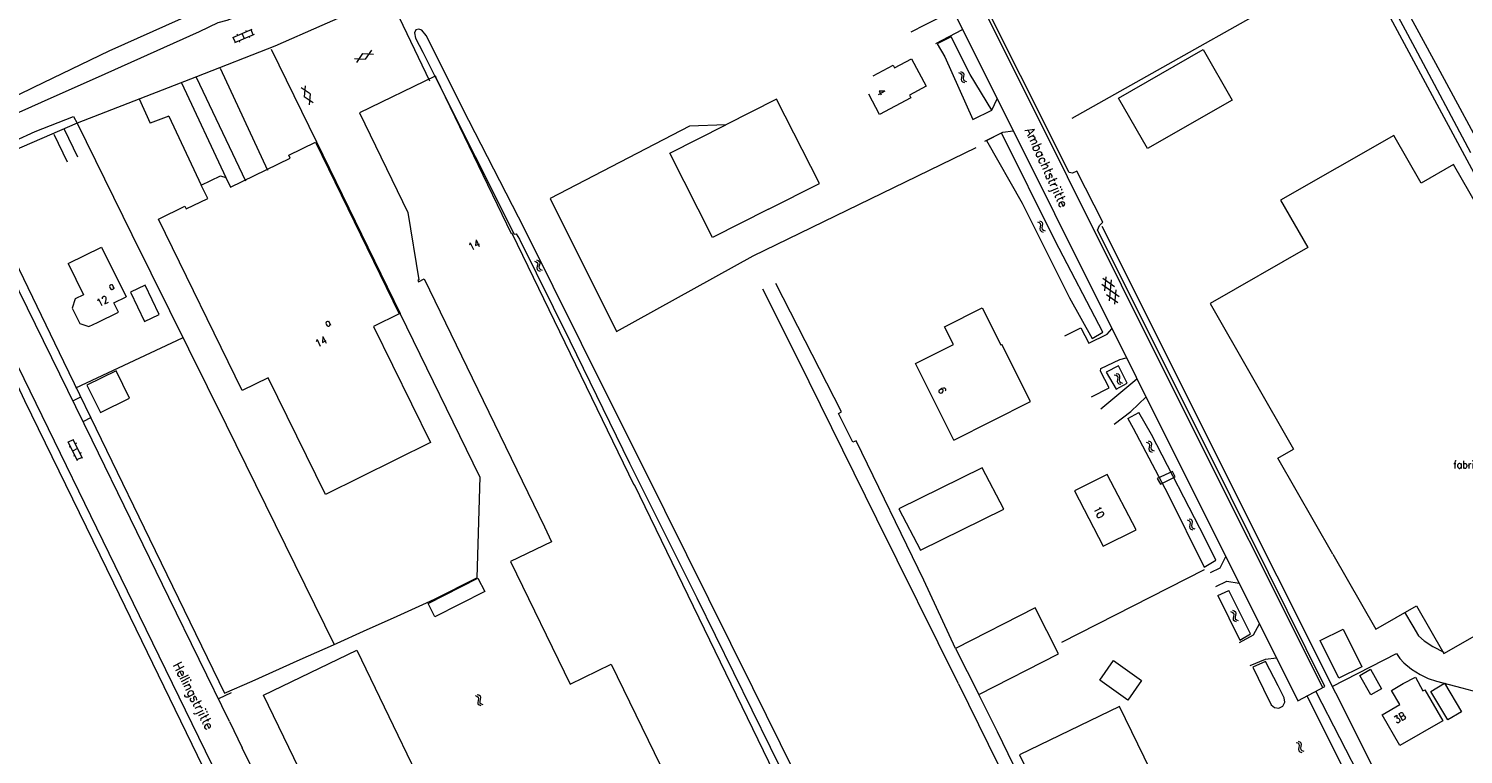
# Model space of a CAD drawing. Header units: metres. Extents: x 189705 to 199106, y 581686 to 588448.
# Tile 198 of 256: x 195154 to 195464, y 583138 to 583295. Entities that reach past the tile are written whole.
import ezdxf

# ---------------------------------------------------------------- set-up
doc = ezdxf.new("R2010")
doc.units = ezdxf.units.M
doc.layers.add('B-WA-OG-GBKN-G', color=7, linetype='Continuous', lineweight=18)
doc.styles.add('Style-STANDARD', font='STANDARD.shx')

msp = doc.modelspace()

# ---------------------------------------------------------------- linework, layer by layer
at = {"layer": 'B-WA-OG-GBKN-G'}
for p, q in [((195202.476, 583294.532), (195198.24, 583292.738)), ((195198.892, 583291.711), (195198.424, 583292.816)), ((195202.944, 583293.427), (195198.708, 583291.633)), ((195199.391, 583293.226), (195199.274, 583293.502)), ((195200.826, 583292.53), (195200.358, 583293.635)), ((195201.323, 583294.044), (195201.206, 583294.32)), ((195202, 583292.702), (195201.883, 583292.978)), ((195202.76, 583293.349), (195202.292, 583294.454)), ((195199.884, 583291.806), (195199.767, 583292.082)), ((195226.338, 583289.348), (195225.025, 583287.382)), ((195226.338, 583289.348), (195228.699, 583289.192)), ((195228.271, 583290.06), (195226.957, 583288.095)), ((195224.596, 583288.25), (195226.957, 583288.095)), ((195355.147, 583285.193), (195355.532, 583285.06)), ((195355.532, 583285.06), (195355.782, 583284.847)), ((195355.575, 583285.445), (195355.961, 583285.314)), ((195355.784, 583284.118), (195355.713, 583283.716)), ((195355.713, 583283.716), (195355.777, 583283.393)), ((195355.777, 583283.393), (195356.035, 583283.175)), ((195355.782, 583284.847), (195355.849, 583284.528)), ((195355.849, 583284.528), (195355.784, 583284.118)), ((195355.961, 583285.314), (195356.212, 583285.104)), ((195356.035, 583283.175), (195356.421, 583283.043)), ((195356.212, 583284.371), (195356.144, 583283.969)), ((195356.144, 583283.969), (195356.207, 583283.646)), ((195356.207, 583283.646), (195356.463, 583283.427)), ((195356.212, 583285.104), (195356.281, 583284.772)), ((195356.281, 583284.772), (195356.212, 583284.371)), ((195356.463, 583283.427), (195356.85, 583283.294)), ((195215.028, 583280.583), (195213.088, 583281.935)), ((195213.964, 583282.346), (195213.763, 583279.989)), ((195215.702, 583278.637), (195213.763, 583279.989)), ((195215.028, 583280.583), (195214.825, 583278.225)), ((195372.186, 583252.91), (195372.569, 583252.771)), ((195372.569, 583252.771), (195372.816, 583252.554)), ((195372.618, 583253.155), (195373.002, 583253.018)), ((195372.878, 583252.234), (195372.807, 583251.825)), ((195372.816, 583252.554), (195372.878, 583252.234)), ((195373.002, 583253.018), (195373.25, 583252.805)), ((195373.238, 583252.072), (195373.164, 583251.671)), ((195373.313, 583252.472), (195373.238, 583252.072)), ((195373.25, 583252.805), (195373.313, 583252.472)), ((195372.807, 583251.825), (195372.73, 583251.425)), ((195372.73, 583251.425), (195372.789, 583251.101)), ((195372.789, 583251.101), (195373.043, 583250.879)), ((195373.043, 583250.879), (195373.428, 583250.74)), ((195373.164, 583251.671), (195373.223, 583251.347)), ((195373.223, 583251.347), (195373.475, 583251.124)), ((195373.475, 583251.124), (195373.86, 583250.985)), ((195263.532, 583244.471), (195263.912, 583244.324)), ((195263.912, 583244.324), (195264.155, 583244.103)), ((195263.968, 583244.707), (195264.349, 583244.563)), ((195264.132, 583243.374), (195264.047, 583242.975)), ((195264.047, 583242.975), (195264.1, 583242.65)), ((195264.1, 583242.65), (195264.349, 583242.423)), ((195264.21, 583243.781), (195264.132, 583243.374)), ((195264.155, 583244.103), (195264.21, 583243.781)), ((195264.349, 583244.563), (195264.593, 583244.345)), ((195264.567, 583243.612), (195264.485, 583243.212)), ((195264.485, 583243.212), (195264.538, 583242.887)), ((195264.538, 583242.887), (195264.786, 583242.66)), ((195264.65, 583244.011), (195264.567, 583243.612)), ((195264.593, 583244.345), (195264.65, 583244.011)), ((195264.786, 583242.66), (195265.168, 583242.514)), ((195264.349, 583242.423), (195264.731, 583242.277)), ((195386.356, 583240.759), (195388.843, 583238.993)), ((195386.754, 583238.036), (195387.04, 583241.073)), ((195387.765, 583235.83), (195388.195, 583240.406)), ((195386.105, 583239.45), (195389.855, 583236.789)), ((195387.114, 583237.248), (195389.602, 583235.481)), ((195388.918, 583235.168), (195389.204, 583238.208)), ((195388.812, 583219.898), (195389.204, 583219.785)), ((195389.204, 583219.785), (195389.465, 583219.586)), ((195389.226, 583220.172), (195389.619, 583220.062)), ((195389.505, 583218.858), (195389.456, 583218.453)), ((195389.456, 583218.453), (195389.537, 583218.134)), ((195389.465, 583219.586), (195389.548, 583219.271)), ((195389.548, 583219.271), (195389.505, 583218.858)), ((195389.537, 583218.134), (195389.805, 583217.93)), ((195389.619, 583220.062), (195389.88, 583219.865)), ((195389.805, 583217.93), (195390.198, 583217.818)), ((195389.919, 583219.134), (195389.872, 583218.728)), ((195389.872, 583218.728), (195389.953, 583218.409)), ((195389.88, 583219.865), (195389.966, 583219.538)), ((195389.966, 583219.538), (195389.919, 583219.134)), ((195389.953, 583218.409), (195390.219, 583218.204)), ((195390.219, 583218.204), (195390.613, 583218.092)), ((195162.696, 583205.456), (195164.711, 583201.321)), ((195163.863, 583205.802), (195162.784, 583205.276)), ((195163.775, 583205.982), (195165.79, 583201.847)), ((195396.149, 583205.567), (195396.535, 583205.437)), ((195396.535, 583205.437), (195396.787, 583205.229)), ((195163.245, 583204.331), (195162.975, 583204.199)), ((195164.783, 583203.914), (195163.704, 583203.389)), ((195164.164, 583202.445), (195163.894, 583202.313)), ((195164.549, 583205.078), (195164.28, 583204.946)), ((195165.556, 583203.012), (195165.286, 583202.88)), ((195395.722, 583205.313), (195396.108, 583205.181)), ((195396.108, 583205.181), (195396.359, 583204.97)), ((195396.365, 583204.241), (195396.296, 583203.838)), ((195396.296, 583203.838), (195396.361, 583203.516)), ((195396.359, 583204.97), (195396.427, 583204.651)), ((195396.361, 583203.516), (195396.62, 583203.299)), ((195396.427, 583204.651), (195396.365, 583204.241)), ((195396.62, 583203.299), (195397.007, 583203.168)), ((195396.791, 583204.496), (195396.724, 583204.093)), ((195396.724, 583204.093), (195396.79, 583203.771)), ((195396.787, 583205.229), (195396.858, 583204.897)), ((195396.79, 583203.771), (195397.047, 583203.553)), ((195396.858, 583204.897), (195396.791, 583204.496)), ((195397.047, 583203.553), (195397.434, 583203.422)), ((195165.702, 583202.026), (195164.624, 583201.501)), ((195404.527, 583188.527), (195404.909, 583188.385)), ((195404.909, 583188.385), (195405.155, 583188.168)), ((195404.96, 583188.77), (195405.343, 583188.631)), ((195405.142, 583187.439), (195405.064, 583187.039)), ((195405.064, 583187.039), (195405.121, 583186.715)), ((195405.215, 583187.847), (195405.142, 583187.439)), ((195405.155, 583188.168), (195405.215, 583187.847)), ((195405.343, 583188.631), (195405.59, 583188.416)), ((195405.575, 583187.684), (195405.499, 583187.283)), ((195405.499, 583187.283), (195405.556, 583186.959)), ((195405.556, 583186.959), (195405.807, 583186.735)), ((195405.652, 583188.083), (195405.575, 583187.684)), ((195405.59, 583188.416), (195405.652, 583188.083)), ((195405.121, 583186.715), (195405.374, 583186.492)), ((195405.374, 583186.492), (195405.758, 583186.351)), ((195405.807, 583186.735), (195406.191, 583186.594)), ((195413.929, 583168.727), (195414.311, 583168.585)), ((195414.311, 583168.585), (195414.556, 583168.366)), ((195414.363, 583168.969), (195414.745, 583168.829)), ((195414.556, 583168.366), (195414.615, 583168.045)), ((195414.745, 583168.829), (195414.991, 583168.613)), ((195415.052, 583168.28), (195414.974, 583167.881)), ((195414.991, 583168.613), (195415.052, 583168.28)), ((195414.541, 583167.637), (195414.461, 583167.237)), ((195414.461, 583167.237), (195414.517, 583166.913)), ((195414.517, 583166.913), (195414.769, 583166.689)), ((195414.615, 583168.045), (195414.541, 583167.637)), ((195414.769, 583166.689), (195415.153, 583166.547)), ((195414.974, 583167.881), (195414.896, 583167.48)), ((195414.896, 583167.48), (195414.953, 583167.155)), ((195414.953, 583167.155), (195415.203, 583166.931)), ((195415.203, 583166.931), (195415.587, 583166.789)), ((195250.709, 583150.559), (195251.091, 583150.418)), ((195251.091, 583150.418), (195251.338, 583150.201)), ((195251.142, 583150.802), (195251.525, 583150.665)), ((195251.398, 583149.88), (195251.327, 583149.472)), ((195251.338, 583150.201), (195251.398, 583149.88)), ((195251.525, 583150.665), (195251.772, 583150.45)), ((195251.758, 583149.718), (195251.683, 583149.316)), ((195251.835, 583150.117), (195251.758, 583149.718)), ((195251.772, 583150.45), (195251.835, 583150.117)), ((195251.327, 583149.472), (195251.249, 583149.071)), ((195251.249, 583149.071), (195251.307, 583148.747)), ((195251.307, 583148.747), (195251.56, 583148.525)), ((195251.56, 583148.525), (195251.945, 583148.385)), ((195251.683, 583149.316), (195251.741, 583148.992)), ((195251.741, 583148.992), (195251.993, 583148.769)), ((195251.993, 583148.769), (195252.377, 583148.629)), ((195428.08, 583140.424), (195428.462, 583140.283)), ((195428.513, 583140.667), (195428.896, 583140.529)), ((195428.896, 583140.529), (195429.143, 583140.314)), ((195428.462, 583140.283), (195428.708, 583140.065)), ((195428.697, 583139.336), (195428.618, 583138.936)), ((195428.618, 583138.936), (195428.676, 583138.612)), ((195428.676, 583138.612), (195428.929, 583138.389)), ((195428.769, 583139.745), (195428.697, 583139.336)), ((195428.708, 583140.065), (195428.769, 583139.745)), ((195428.929, 583138.389), (195429.313, 583138.249)), ((195429.129, 583139.582), (195429.053, 583139.18)), ((195429.053, 583139.18), (195429.111, 583138.856)), ((195429.111, 583138.856), (195429.362, 583138.633)), ((195429.205, 583139.981), (195429.129, 583139.582)), ((195429.143, 583140.314), (195429.205, 583139.981)), ((195429.362, 583138.633), (195429.746, 583138.493))]:
    msp.add_line(p, q, dxfattribs=at)
at = {"layer": 'B-WA-OG-GBKN-G', "flags": 128}
for points in [[(195469.802, 583265.856), (195459.21, 583285.429), (195445.222, 583311.246), (195431.386, 583337.011), (195419.738, 583358.673), (195417.248, 583363.388), (195416.641, 583364.001), (195416.031, 583363.978), (195415.445, 583363.499), (195415.214, 583362.891), (195415.438, 583362.102), (195419.337, 583354.839), (195435.084, 583325.353), (195453.725, 583290.515), (195465.799, 583267.936)], [(195338.87, 583344.57), (195340.2, 583339.74), (195378.61, 583262.72), (195401.96, 583215.9), (195433.876, 583152.227)], [(195434.33, 583152.468), (195409.94, 583201.62), (195385.17, 583251.17), (195385.58, 583252.18), (195386.36, 583252.89), (195380.74, 583263.88), (195379.81, 583263.45), (195379.08, 583263.62), (195358, 583305.59), (195341.18, 583339.24)], [(195334.45, 583337.57), (195358.23, 583290.15), (195393.51, 583219.39), (195428.5, 583149.37), (195434.33, 583152.468)], [(195379.706, 583275.323), (195441.406, 583310.124)], [(195441.406, 583310.124), (195519.167, 583165.776), (195501.232, 583155.508)], [(195115.289, 583260.534), (195132.345, 583267.618), (195145.153, 583273.57), (195156.991, 583278.814), (195170.739, 583284.939), (195191.158, 583294.1), (195195.181, 583296.009), (195197.113, 583296.531), (195211.545, 583302.195), (195225.924, 583307.604), (195226.317, 583306.859)], [(195231.814, 583302.311), (195240.835, 583283.408)], [(195102.085, 583256.097), (195120.368, 583264.965), (195155.357, 583282.076), (195171.603, 583289.914), (195193.346, 583299.652), (195193.701, 583299.701)], [(195228.936, 583301.457), (195229.265, 583300.521), (195217.555, 583295.402), (195207.447, 583290.885), (195190.497, 583284.271), (195164.715, 583274.3), (195176.502, 583250.223)], [(195344.898, 583294.021), (195348.02, 583295.602), (195351.3, 583297.279)], [(195331.527, 583110.023), (195310.714, 583152.19), (195291.66, 583190.561), (195273.712, 583226.614), (195261.445, 583251.279), (195249.325, 583274.848), (195240.149, 583293.195), (195239.19, 583294.343), (195238.557, 583294.6), (195237.896, 583294.452), (195237.561, 583293.768), (195237.785, 583292.674), (195239.394, 583289.591), (195242.195, 583284.019), (195259.104, 583250.275), (195259.561, 583250.348), (195260.291, 583249.201), (195271.15, 583227.213), (195284.068, 583200.792), (195298.623, 583171.644), (195318.378, 583131.337)], [(195350.268, 583291.491), (195356.024, 583294.548)], [(195353.531, 583292.906), (195350.54, 583291.406)], [(195362.325, 583277.061), (195357.683, 583284.77), (195353.531, 583292.906)], [(195206.652, 583290.231), (195216.409, 583270.225)], [(195206.652, 583290.231), (195216.409, 583270.225)], [(195350.54, 583291.406), (195352.202, 583288.639)], [(195389.739, 583279.693), (195407.993, 583290.197), (195414.287, 583279.258), (195396.008, 583268.798), (195389.739, 583279.693)], [(195195.612, 583286.173), (195205.835, 583264.137)], [(195336.67, 583284.483), (195341.042, 583286.818), (195341.34, 583286.252), (195344.977, 583288.168), (195348.127, 583282.275), (195344.518, 583280.318), (195344.832, 583279.738), (195338.097, 583276.153), (195335.771, 583280.523)], [(195352.202, 583288.639), (195358.268, 583275.067)], [(195187.214, 583282.967), (195196.815, 583262.523)], [(195190.445, 583284.245), (195201.048, 583261.801)], [(195242.037, 583284.431), (195225.684, 583276.501), (195236.145, 583254.93), (195238.558, 583240.409), (195238.325, 583240.294), (195238.459, 583240.003), (195239.704, 583240.621), (195250.088, 583219.251)], [(195242.268, 583284.064), (195242.132, 583284.477), (195242.037, 583284.431)], [(195315.133, 583120.34), (195315.7, 583119.173), (195321.159, 583121.825), (195285.158, 583196.073), (195285.068, 583196.029), (195258.707, 583250.396), (195258.572, 583250.331), (195242.268, 583284.064)], [(195178.076, 583279.511), (195180.488, 583274.264)], [(195314.091, 583255.643), (195325.084, 583261.194), (195315.849, 583279.44), (195304.866, 583273.886)], [(195358.268, 583275.067), (195362.325, 583277.061), (195363.523, 583279.532)], [(195358.268, 583275.067), (195362.325, 583277.061)], [(195151.208, 583270.444), (195155.65, 583272.471), (195163.934, 583275.702), (195164.715, 583274.3), (195147.183, 583266.671)], [(195184.509, 583275.791), (195180.488, 583274.264)], [(195184.509, 583275.791), (195191.507, 583260.859)], [(195304.866, 583273.886), (195297.031, 583273.636), (195266.901, 583257.96), (195281.274, 583229.213), (195310.763, 583245.576), (195358.969, 583268.976)], [(195314.091, 583255.643), (195302.009, 583249.542), (195292.781, 583267.775), (195304.866, 583273.886)], [(195159.647, 583271.889), (195162.512, 583265.876)], [(195161.863, 583272.943), (195164.753, 583266.981)], [(195360.825, 583270.41), (195364.709, 583272.351), (195366.958, 583272.643)], [(195361.175, 583270.551), (195364.42, 583272.169)], [(195361.175, 583270.551), (195368.892, 583256.987), (195379.124, 583236.527), (195383.997, 583227.735)], [(195386.302, 583229.105), (195376.038, 583248.842), (195364.42, 583272.169)], [(195435.998, 583181.114), (195445.3, 583164.87), (195454.078, 583169.913), (195460.002, 583159.601), (195501.651, 583183.4), (195496.425, 583192.499), (195499.197, 583194.092), (195496.504, 583198.78), (195499.399, 583200.443), (195462.113, 583265.348), (195455.094, 583261.315), (195449.18, 583271.61), (195424.74, 583257.61), (195430.614, 583247.355), (195409.518, 583235.281), (195427.556, 583203.781)], [(195210.756, 583266.718), (195210.462, 583267.32), (195216.211, 583270.129), (195234.3, 583233.036)], [(195216.409, 583270.225), (195234.498, 583233.132)], [(195216.409, 583270.225), (195234.498, 583233.132)], [(195188.278, 583255.738), (195192.905, 583257.998), (195191.507, 583260.859), (195195.685, 583262.9), (195196.815, 583262.523), (195197.846, 583260.412), (195210.756, 583266.718)], [(195144.39, 583258.66), (195161.727, 583222.719), (195180.356, 583184.445)], [(195122.675, 583254.492), (195125.24, 583255.061), (195127.593, 583254.28), (195129.464, 583252.952), (195145.291, 583231.227), (195153.289, 583214.351), (195172.523, 583174.893), (195193.056, 583132.641), (195191.361, 583131.725)], [(195197.614, 583144.911), (195184.499, 583171.755), (195167.966, 583205.751), (195143.406, 583255.742)], [(195205.988, 583219.228), (195200.336, 583216.471), (195182.252, 583253.539), (195187.984, 583256.339), (195188.278, 583255.738)], [(195130.537, 583252.111), (195149.227, 583227.212), (195178.104, 583167.877), (195196.576, 583129.87), (195213.246, 583095.508), (195220.115, 583098.944), (195200.334, 583139.239)], [(195386.112, 583252.012), (195423.946, 583176.414), (195449.261, 583125.837)], [(195176.502, 583250.223), (195196.888, 583209.049), (195220.225, 583161.597)], [(195162.77, 583243.952), (195169.93, 583247.476), (195175.259, 583236.745)], [(195162.77, 583243.952), (195166.1, 583237.187), (195164.242, 583236.273), (195163.617, 583234.305), (195165.247, 583230.994), (195167.188, 583230.288), (195169.058, 583231.176), (195173.634, 583233.41)], [(195354.464, 583160.701), (195347.641, 583175.515), (195333.013, 583205.578), (195332.276, 583205.303), (195329.234, 583211.519), (195329.871, 583211.897), (195315.693, 583239.595)], [(195173.634, 583233.41), (195172.631, 583235.455), (195175.259, 583236.745)], [(195182.436, 583232.888), (195179.41, 583239.232), (195176.241, 583237.721), (195179.267, 583231.377), (195182.436, 583232.888)], [(195355.118, 583153.088), (195337.498, 583188.682), (195320.406, 583223.358), (195312.826, 583238.418)], [(195354.169, 583205.774), (195345.857, 583222.311), (195354.068, 583226.438), (195352.139, 583230.275), (195360.278, 583234.366), (195364.32, 583226.325), (195364.498, 583226.415)], [(195234.3, 583233.036), (195228.731, 583230.303), (195241.03, 583205.24), (195218.34, 583193.98), (195205.988, 583219.228)], [(195251.717, 583197.822), (195234.498, 583233.132)], [(195251.717, 583197.822), (195234.498, 583233.132)], [(195164.417, 583217.055), (195187.435, 583227.853)], [(195378.095, 583228.315), (195381.561, 583230.031), (195383.303, 583226.685), (195387.292, 583228.664), (195388.267, 583229.815)], [(195383.997, 583227.735), (195386.302, 583229.105)], [(195354.169, 583205.774), (195370.693, 583214.082), (195364.498, 583226.415)], [(195383.885, 583215.117), (195387.676, 583217.022), (195385.846, 583220.685), (195385.91, 583221.229), (195389.991, 583223.186), (195391.366, 583223.531)], [(195391.576, 583218.066), (195389.721, 583221.779), (195387.063, 583220.465), (195389.247, 583216.751), (195391.576, 583218.066)], [(195176.018, 583214.797), (195173.113, 583220.705), (195166.799, 583217.601), (195169.725, 583211.732), (195176.018, 583214.797)], [(195250.088, 583219.251), (195265.674, 583186.992), (195267.223, 583183.797), (195258.34, 583179.49), (195271.194, 583153.031), (195280.08, 583157.348), (195300.025, 583116.293), (195311.229, 583121.736)], [(195385.914, 583212.492), (195393.686, 583219.011)], [(195163.778, 583214.274), (195165.486, 583215.11)], [(195388.759, 583209.209), (195392.378, 583211.971), (195395.659, 583215.127)], [(195391.727, 583210.43), (195394.088, 583211.734)], [(195410.76, 583179.774), (195408.418, 583184.504), (195396.831, 583206.942), (195394.088, 583211.734)], [(195165.97, 583209.812), (195167.83, 583210.744)], [(195391.727, 583210.43), (195392.912, 583208.323), (195400.366, 583194.128), (195408.212, 583178.268)], [(195435.998, 583181.114), (195424.139, 583201.824), (195427.556, 583203.781)], [(195346.903, 583181.958), (195364.906, 583190.818), (195360.254, 583199.76), (195342.227, 583190.876), (195346.903, 583181.958)], [(195251.717, 583197.822), (195251.072, 583176.012)], [(195251.717, 583197.822), (195251.072, 583176.012)], [(195380.213, 583194.825), (195386.41, 583182.832), (195393.564, 583186.342), (195387.299, 583198.289), (195380.213, 583194.825)], [(195401.957, 583197.849), (195401.395, 583198.982), (195398.104, 583197.461), (195398.76, 583196.202), (195401.957, 583197.849)], [(195180.356, 583184.445), (195196.556, 583151.029)], [(195377.464, 583162.109), (195408.333, 583177.797)], [(195408.212, 583178.268), (195410.76, 583179.774)], [(195409.613, 583177.115), (195411.67, 583178.17), (195412.899, 583180.589)], [(195242.009, 583167.562), (195240.542, 583170.433), (195251.313, 583175.934), (195252.779, 583173.063), (195242.009, 583167.562)], [(195241.901, 583171.35), (195251.072, 583176.012)], [(195241.901, 583171.35), (195251.072, 583176.012)], [(195410.737, 583174.077), (195413.138, 583175.264), (195415.759, 583174.866)], [(195240.18, 583170.58), (195241.901, 583171.35)], [(195411.21, 583172.139), (195413.546, 583173.266)], [(195411.21, 583172.139), (195415.942, 583162.492)], [(195418.221, 583163.884), (195413.546, 583173.266)], [(195196.556, 583151.029), (195202.485, 583153.674), (195212.88, 583158.31), (195220.07, 583161.528), (195227.341, 583164.781), (195233.046, 583167.353), (195240.18, 583170.58)], [(195371.689, 583169.499), (195354.464, 583160.701), (195359.533, 583150.776)], [(195359.533, 583150.776), (195376.722, 583159.578), (195371.689, 583169.499)], [(195451.542, 583168.589), (195453.304, 583165.555), (195454.537, 583163.414), (195455.75, 583162.34), (195457.649, 583161.11), (195460.027, 583159.897)], [(195415.89, 583162.025), (195418.864, 583163.634), (195420.17, 583166.037)], [(195415.942, 583162.492), (195418.221, 583163.884)], [(195437.343, 583154.313), (195433.318, 583162.438), (195438.298, 583164.905), (195442.323, 583156.78), (195437.343, 583154.313)], [(195244.795, 583119.557), (195224.724, 583109.872), (195220.298, 583118.92), (195204.998, 583150.648), (195225.125, 583160.353), (195244.795, 583119.557)], [(195435.887, 583152.49), (195449.818, 583159.603), (195450.523, 583158.558), (195451.383, 583157.613), (195453.051, 583156.231), (195454.925, 583155.078), (195456.648, 583154.23), (195458.448, 583153.661), (195463.928, 583152.208), (195469.33, 583150.755), (195475.443, 583149.069), (195479.88, 583147.572), (195483.807, 583145.644)], [(195394.702, 583153.779), (195391.702, 583149.526), (195385.653, 583153.897), (195388.653, 583158.151), (195394.702, 583153.779)], [(195418.181, 583157.043), (195421.489, 583158.401), (195423.826, 583158.722)], [(195421.507, 583157.899), (195418.757, 583156.665)], [(195418.757, 583156.665), (195421.076, 583151.91), (195422.729, 583148.562)], [(195425.486, 583150.044), (195424.23, 583152.605), (195421.507, 583157.899)], [(195446.555, 583151.991), (195444.209, 583150.674), (195441.841, 583154.891), (195444.187, 583156.208), (195446.555, 583151.991)], [(195355.118, 583153.088), (195376.634, 583109.443), (195384.726, 583092.908), (195385.907, 583090.437), (195386.231, 583089.139), (195386.126, 583088.428), (195384.089, 583087.423), (195365.158, 583076.297), (195361.006, 583074.007), (195360.165, 583073.428), (195360.111, 583072.717), (195360.766, 583071.823), (195361.248, 583071.694), (195363.235, 583072.776), (195377.886, 583081.461), (195388.153, 583087.476), (195409.835, 583100.03)], [(195455.508, 583151.562), (195455.888, 583151.783), (195459.768, 583145.097), (195450.54, 583139.741), (195446.685, 583146.384), (195450.503, 583148.6), (195448.723, 583151.667), (195451.237, 583153.126)], [(195451.237, 583153.126), (195453.891, 583154.537), (195455.508, 583151.562)], [(195460.884, 583145.306), (195457.219, 583151.442), (195460.143, 583153.189), (195463.808, 583147.052), (195460.884, 583145.306)], [(195197.986, 583151.147), (195195.212, 583149.827)], [(195409.253, 583101.798), (195400.952, 583096.909), (195394.608, 583093.006), (195391.933, 583091.547), (195389.999, 583090.846), (195389.339, 583090.824), (195388.833, 583091.208), (195388.076, 583092.229), (195386.944, 583094.445), (195379.582, 583109.731), (195363.574, 583142.725), (195359.533, 583150.776)], [(195422.729, 583148.562), (195423.431, 583147.921), (195424.374, 583147.804), (195425.211, 583148.254), (195425.633, 583149.105), (195425.486, 583150.044)], [(195445.182, 583121.091), (195430.483, 583150.423)], [(195432.377, 583151.43), (195447.693, 583121.57)], [(195405.82, 583115.47), (195389.93, 583148.18), (195368.34, 583137.71), (195385.95, 583101.48), (195396.74, 583106.73), (195395.02, 583110.21), (195405.82, 583115.47)], [(195197.614, 583144.911), (195200.334, 583139.239)]]:
    msp.add_lwpolyline(points, dxfattribs=at)

# ---------------------------------------------------------------- texts
at = {"layer": 'B-WA-OG-GBKN-G', "style": 'Style-STANDARD'}
for s, height, rotation, p in [('4', 1.6, 298.02532, (195337.435, 583281.12)), ('Ambachtstrjitte', 2, 294.38707, (195369.473, 583272.679)), ('14', 1.6, 25.92419, (195249.738, 583246.693)), ('a', 1.6, 26.79556, (195171.848, 583238.087)), ('12', 1.6, 26.74442, (195169.415, 583234.539)), ('a', 1.6, 26.15525, (195218.611, 583230.166)), ('14', 1.6, 26.23194, (195216.624, 583225.772)), ('6', 1.6, 296.69323, (195350.63, 583216.711)), ('10', 1.6, 297.33408, (195384.207, 583190.906)), ('Hellingstrjitte', 2, 297.07775, (195185.335, 583157.125)), ('3B', 1.6, 30.1286, (195449.781, 583144.423))]:
    msp.add_text(s, height=height, rotation=rotation, dxfattribs=at).set_placement(p)
msp.add_text('fabriek', height=1.6, dxfattribs=at).set_placement((195462.064, 583199.651))

doc.saveas('drawing.dxf')
